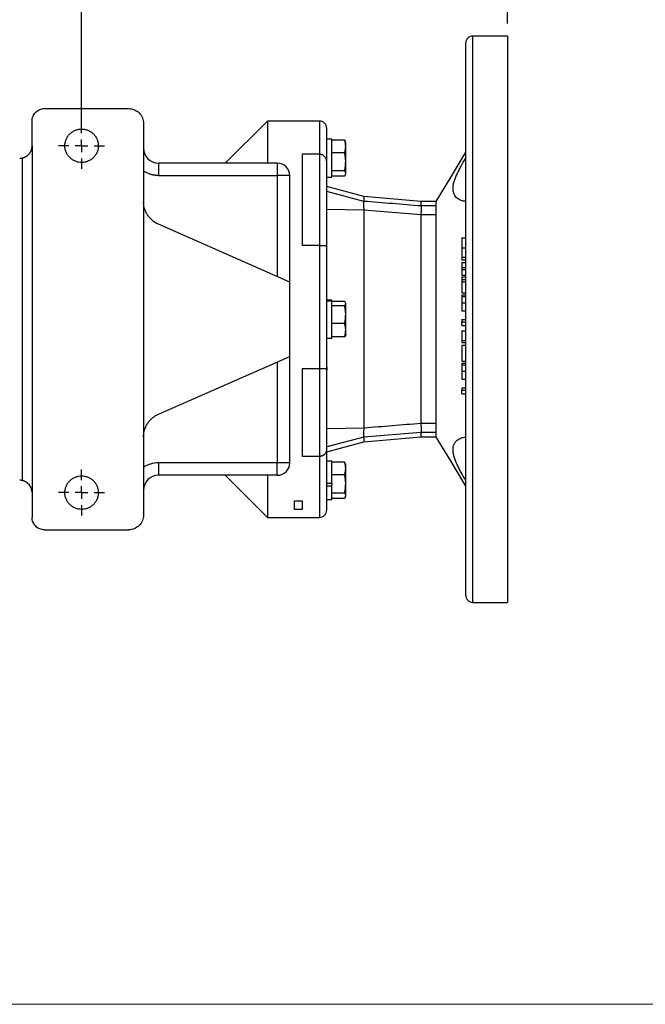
# Model space of a CAD drawing. Header units: inches. Extents: x 0 to 68, y 0 to 44.
# Tile 9 of 27: x 37.1 to 47, y 0 to 15.6. Entities that reach past the tile are written whole.
import ezdxf

# ---------------------------------------------------------------- set-up
doc = ezdxf.new("R2010")
doc.units = ezdxf.units.IN
doc.header["$LTSCALE"] = 4
doc.header["$MEASUREMENT"] = 0
doc.linetypes.add('SLD-Center', pattern=[0.75, 0.6, -0.05, 0.05, -0.05])
doc.linetypes.add('SLD-Solid', pattern=[0])
doc.layers.add('CENTER', color=40, linetype='SLD-Center')
doc.layers.add('SLD-DEFPOINTS', color=7, linetype='Continuous')
doc.layers.add('DIMENSIONS', color=140, linetype='SLD-Solid', lineweight=25)
doc.styles.add('SLDTEXTSTYLE0', font='GOTHIC.TTF', dxfattribs={"width": 0.913})
doc.dimstyles.new('SLDDIMSTYLE0', dxfattribs={"dimtxt": 0.6, "dimasz": 0.72, "dimexe": 0, "dimexo": 0.0625, "dimgap": 0.15, "dimtad": 0, "dimtih": 1, "dimtoh": 1, "dimrnd": 1e-09, "dimzin": 12, "dimdsep": 46, "dimtxsty": 'SLDTEXTSTYLE0', "dimsah": 1, "dimcen": 0.09, "dimadec": 0, "dimazin": 3, "dimtfac": 1, "dimtofl": 0, "dimtmove": 0, "dimatfit": 3, "dimfxl": 0, "dimfrac": 2, "dimtolj": 1, "dimtzin": 12, "dimarcsym": 0})
doc.dimstyles.new('SLDDIMSTYLE9', dxfattribs={"dimtxt": 0.6, "dimasz": 0.72, "dimexe": 0, "dimexo": 0.0625, "dimgap": 0.15, "dimtad": 0, "dimtih": 1, "dimtoh": 1, "dimrnd": 1e-09, "dimzin": 12, "dimdsep": 46, "dimtxsty": 'SLDTEXTSTYLE0', "dimsah": 1, "dimcen": 0.09, "dimadec": 0, "dimazin": 3, "dimtfac": 1, "dimtmove": 0, "dimatfit": 0, "dimfxl": 0, "dimfrac": 2, "dimtolj": 1, "dimtzin": 12, "dimarcsym": 0})

# ---------------------------------------------------------------- blocks, each defined once
blk = doc.blocks.new('Block2')
at = {"color": 7, "linetype": 'SLD-Solid', "lineweight": 18}
blk.add_line((68, 0), (0, 0), dxfattribs=at)
blk = doc.blocks.new('_D_21')
at = {"layer": 'DIMENSIONS'}
for p, q in [((33.336, 13.842), (33.336, 18.014)), ((38.06, 14.208), (38.06, 18.014)), ((33.336, 17.514), (31.836, 17.514)), ((34.701, 17.509), (34.518, 17.509)), ((34.518, 17.509), (34.518, 16.557)), ((36.696, 17.509), (36.879, 17.509)), ((36.879, 17.509), (36.879, 16.557)), ((38.06, 17.514), (39.56, 17.514)), ((34.518, 16.557), (34.701, 16.557)), ((36.879, 16.557), (36.696, 16.557))]:
    blk.add_line(p, q, dxfattribs=at)
for points in [[(33.336, 17.514), (32.616, 17.714), (32.616, 17.314)], [(38.06, 17.514), (38.78, 17.314), (38.78, 17.714)]]:
    blk.add_solid(points, dxfattribs=at)
at = {"layer": 'DIMENSIONS', "char_height": 0.6, "attachment_point": 1, "style": 'SLDTEXTSTYLE0'}
for s, insert in [('4.72', (34.922, 18.398)), ('120.0', (34.701, 17.323))]:
    blk.add_mtext(s, dxfattribs=dict(at, insert=insert))
blk = doc.blocks.new('_D_22')
at = {"layer": 'DIMENSIONS'}
for p, q in [((38.06, 13.842), (38.06, 18.014)), ((44.832, 15.586), (44.832, 18.014)), ((38.06, 17.514), (39.74, 17.514)), ((40.449, 17.509), (40.266, 17.509)), ((40.266, 17.509), (40.266, 16.557)), ((42.444, 17.509), (42.627, 17.509)), ((42.627, 17.509), (42.627, 16.557)), ((44.832, 17.514), (43.153, 17.514)), ((40.266, 16.557), (40.449, 16.557)), ((42.627, 16.557), (42.444, 16.557))]:
    blk.add_line(p, q, dxfattribs=at)
for points in [[(38.06, 17.514), (38.78, 17.314), (38.78, 17.714)], [(44.832, 17.514), (44.112, 17.714), (44.112, 17.314)]]:
    blk.add_solid(points, dxfattribs=at)
at = {"layer": 'DIMENSIONS', "char_height": 0.6, "attachment_point": 1, "style": 'SLDTEXTSTYLE0'}
for s, insert in [('6.77', (40.67, 18.398)), ('172.0', (40.449, 17.323))]:
    blk.add_mtext(s, dxfattribs=dict(at, insert=insert))
blk = doc.blocks.new('SW_CENTERMARKSYMBOL_10')
at = {"layer": 'CENTER', "color": 0}
for p, q in [((0, 0.2), (0, 0.366)), ((-0.2, 0), (-0.366, 0)), ((0, 0), (-0.1, 0)), ((0, 0), (0, 0.1)), ((0, 0), (0, -0.1)), ((0, 0), (0.1, 0)), ((0.2, 0), (0.366, 0)), ((0, -0.2), (0, -0.366))]:
    blk.add_line(p, q, dxfattribs=at)
blk = doc.blocks.new('SW_CENTERMARKSYMBOL_11')
at = {"layer": 'CENTER', "color": 0}
for p, q in [((0, 0.2), (0, 0.366)), ((-0.2, 0), (-0.366, 0)), ((0, 0), (-0.1, 0)), ((0, 0), (0, 0.1)), ((0, 0), (0, -0.1)), ((0, 0), (0.1, 0)), ((0.2, 0), (0.366, 0)), ((0, -0.2), (0, -0.366))]:
    blk.add_line(p, q, dxfattribs=at)

msp = doc.modelspace()

# ---------------------------------------------------------------- linework, layer by layer
for p, q in [((44.832, 15.386), (44.281, 15.386)), ((44.281, 6.386), (44.281, 15.386)), ((44.832, 15.386), (44.832, 6.386)), ((37.47, 14.233), (38.808, 14.233)), ((37.273, 13.642), (37.273, 14.036)), ((39.045, 13.997), (39.045, 7.776)), ((41.013, 14.036), (40.344, 13.367)), ((41.84, 14.036), (41.013, 14.036)), ((41.013, 14.036), (41.013, 13.367)), ((41.84, 14.036), (41.84, 13.507)), ((37.273, 13.642), (37.273, 8.131)), ((42.037, 13.749), (41.958, 13.749)), ((42.037, 13.142), (42.037, 13.749)), ((42.24, 13.733), (42.037, 13.733)), ((42.24, 13.733), (42.251, 13.713)), ((42.26, 13.697), (42.252, 13.714)), ((41.84, 13.507), (41.564, 13.507)), ((41.564, 13.507), (41.564, 12.059)), ((41.84, 13.507), (41.84, 12.059)), ((42.24, 13.532), (42.037, 13.532)), ((37.116, 13.449), (37.116, 8.323)), ((41.171, 13.367), (39.281, 13.367)), ((39.281, 13.367), (39.281, 13.17)), ((40.312, 13.367), (40.312, 13.367)), ((40.769, 13.367), (40.769, 13.367)), ((41.171, 13.367), (41.171, 13.17)), ((39.281, 13.17), (41.171, 13.17)), ((41.171, 13.17), (41.171, 11.564)), ((41.368, 13.17), (41.171, 13.17)), ((41.368, 11.477), (41.368, 13.17)), ((42.24, 13.244), (42.037, 13.244)), ((42.24, 13.158), (42.037, 13.158)), ((42.252, 13.177), (42.26, 13.194)), ((41.958, 13.142), (42.037, 13.142)), ((42.546, 12.836), (41.958, 12.994)), ((42.546, 12.759), (41.958, 12.916)), ((43.454, 12.757), (42.546, 12.836)), ((42.546, 12.836), (42.546, 12.759)), ((43.69, 12.757), (43.454, 12.757)), ((43.454, 12.757), (43.454, 12.686)), ((43.69, 12.686), (43.454, 12.686)), ((42.546, 12.617), (41.958, 12.631)), ((43.454, 12.543), (42.546, 12.617)), ((43.454, 12.543), (43.454, 9.23)), ((43.69, 12.543), (43.454, 12.543)), ((41.368, 11.477), (39.28, 12.397)), ((41.84, 12.059), (41.564, 12.059)), ((41.84, 12.059), (41.84, 10.099)), ((44.104, 12.182), (44.163, 12.182)), ((44.104, 12.022), (44.163, 12.022)), ((44.104, 11.87), (44.163, 11.87)), ((44.163, 11.823), (44.104, 11.823)), ((44.104, 11.79), (44.163, 11.79)), ((44.104, 11.79), (44.104, 11.706)), ((44.104, 11.706), (44.163, 11.706)), ((44.104, 11.706), (44.104, 11.669)), ((44.163, 11.669), (44.104, 11.669)), ((44.104, 11.669), (44.104, 11.585)), ((44.104, 11.585), (44.163, 11.585)), ((41.368, 10.296), (41.368, 11.477)), ((44.104, 11.56), (44.163, 11.56)), ((44.104, 11.56), (44.104, 11.516)), ((44.104, 11.516), (44.163, 11.516)), ((44.104, 11.516), (44.104, 11.48)), ((44.104, 11.48), (44.163, 11.48)), ((44.104, 11.48), (44.104, 11.306)), ((44.104, 11.306), (44.163, 11.306)), ((44.104, 11.274), (44.163, 11.274)), ((42.037, 11.19), (41.958, 11.19)), ((41.958, 11.186), (42.037, 11.186)), ((42.037, 11.175), (41.958, 11.175)), ((42.037, 11.186), (42.037, 11.19)), ((42.037, 11.186), (42.037, 11.175)), ((42.037, 10.583), (42.037, 11.175)), ((42.24, 11.169), (42.037, 11.169)), ((42.26, 11.138), (42.255, 11.149)), ((44.104, 11.245), (44.163, 11.245)), ((44.104, 11.146), (44.163, 11.146)), ((42.037, 11.103), (42.24, 11.103)), ((44.104, 11.019), (44.163, 11.019)), ((42.24, 10.82), (42.037, 10.82)), ((44.104, 10.882), (44.163, 10.882)), ((44.104, 10.882), (44.104, 10.846)), ((44.104, 10.846), (44.163, 10.846)), ((44.104, 10.789), (44.104, 10.846)), ((44.104, 10.789), (44.163, 10.789)), ((44.104, 10.7), (44.163, 10.7)), ((44.104, 10.7), (44.104, 10.549)), ((41.958, 10.583), (42.037, 10.583)), ((42.24, 10.604), (42.037, 10.604)), ((42.255, 10.624), (42.26, 10.635)), ((44.104, 10.549), (44.163, 10.549)), ((44.104, 10.549), (44.104, 10.51)), ((44.163, 10.51), (44.104, 10.51)), ((44.104, 10.474), (44.163, 10.474)), ((44.104, 10.474), (44.104, 10.22)), ((39.28, 9.376), (41.368, 10.296)), ((41.171, 10.209), (41.171, 8.603)), ((41.368, 8.603), (41.368, 10.296)), ((44.104, 10.22), (44.163, 10.22)), ((44.104, 10.187), (44.163, 10.187)), ((41.84, 10.099), (41.564, 10.099)), ((41.564, 10.099), (41.564, 8.711)), ((41.84, 10.099), (41.84, 8.711)), ((44.104, 10.159), (44.163, 10.159)), ((44.104, 10.06), (44.163, 10.06)), ((44.104, 9.933), (44.163, 9.933)), ((44.104, 9.796), (44.163, 9.796)), ((44.104, 9.796), (44.104, 9.759)), ((44.104, 9.759), (44.163, 9.759)), ((44.104, 9.703), (44.104, 9.759)), ((44.104, 9.703), (44.163, 9.703)), ((42.546, 9.156), (41.958, 9.142)), ((43.454, 9.087), (42.546, 9.013)), ((43.69, 9.23), (43.454, 9.23)), ((43.69, 9.087), (43.454, 9.087)), ((43.454, 9.087), (43.454, 9.016)), ((42.546, 9.013), (41.958, 8.856)), ((41.958, 8.779), (42.547, 8.937)), ((42.546, 8.937), (43.454, 9.016)), ((43.454, 9.016), (43.69, 9.016)), ((41.564, 8.711), (41.84, 8.711)), ((41.84, 8.711), (41.84, 7.737)), ((42.037, 8.631), (41.958, 8.631)), ((42.037, 8.28), (42.037, 8.631)), ((42.24, 8.615), (42.037, 8.615)), ((42.24, 8.615), (42.251, 8.595)), ((41.171, 8.603), (39.281, 8.603)), ((39.281, 8.603), (39.281, 8.406)), ((41.171, 8.406), (41.171, 8.603)), ((41.368, 8.603), (41.171, 8.603)), ((42.26, 8.579), (42.252, 8.596)), ((41.171, 8.406), (39.281, 8.406)), ((40.312, 8.406), (40.312, 8.406)), ((40.344, 8.406), (41.013, 7.737)), ((40.769, 8.406), (40.769, 8.406)), ((41.013, 8.406), (41.013, 7.737)), ((42.24, 8.414), (42.037, 8.414)), ((41.958, 8.28), (42.037, 8.28)), ((42.037, 8.278), (41.958, 8.278)), ((42.037, 8.234), (41.958, 8.234)), ((42.037, 8.28), (42.037, 8.248)), ((42.037, 8.234), (42.037, 8.248)), ((42.037, 8.024), (42.037, 8.234)), ((37.273, 8.131), (37.273, 7.737)), ((41.446, 7.998), (41.564, 7.998)), ((41.446, 7.864), (41.446, 7.998)), ((41.564, 7.998), (41.564, 7.864)), ((41.958, 8.024), (42.037, 8.024)), ((42.037, 8.126), (42.24, 8.126)), ((42.24, 8.039), (42.037, 8.039)), ((42.252, 8.059), (42.26, 8.076)), ((41.564, 7.864), (41.446, 7.864)), ((41.013, 7.737), (41.84, 7.737)), ((37.47, 7.54), (38.808, 7.54)), ((44.281, 6.386), (44.832, 6.386))]:
    msp.add_line(p, q)
at = {"flags": 128}
for points in [[(44.16, 13.54), (43.927, 13.15), (43.69, 12.757)], [(43.687, 9.021), (43.927, 8.623), (44.16, 8.233)]]:
    msp.add_lwpolyline(points, dxfattribs=at)
for centre, radius, start, end in [((44.281, 15.268), 0.118, 90, 180), ((41.84, 13.918), 0.118, 0, 90), ((39.281, 13.603), 0.236, 180, 270), ((41.84, 13.389), 0.118, 0, 90), ((41.171, 13.17), 0.197, 0, 90), ((41.171, 8.603), 0.197, 270, 0), ((39.281, 8.17), 0.236, 90, 180), ((41.84, 7.855), 0.118, 270, 0), ((44.281, 6.505), 0.118, 180, 270)]:
    msp.add_arc(centre, radius, start, end)
for points, knots in [([(44.163, 15.268), (44.163, 15.268), (44.163, 14.807), (44.163, 13.163), (44.163, 12.049), (44.163, 9.724), (44.163, 8.61), (44.163, 6.966), (44.163, 6.505), (44.163, 6.505)], [0, 0, 0, 0, 0.25, 0.25, 0.5, 0.5, 0.75, 0.75, 1, 1, 1, 1]), ([(37.273, 14.036), (37.273, 14.062), (37.278, 14.088), (37.298, 14.135), (37.312, 14.157), (37.349, 14.193), (37.371, 14.208), (37.418, 14.228), (37.444, 14.233), (37.47, 14.233)], [0, 0, 0, 0, 0.25, 0.25, 0.5, 0.5, 0.75, 0.75, 1, 1, 1, 1]), ([(38.808, 14.233), (38.839, 14.233), (38.87, 14.227), (38.927, 14.203), (38.954, 14.186), (38.997, 14.142), (39.015, 14.116), (39.039, 14.059), (39.045, 14.028), (39.045, 13.997)], [0, 0, 0, 0, 0.25, 0.25, 0.5, 0.5, 0.75, 0.75, 1, 1, 1, 1]), ([(37.795, 13.642), (37.795, 13.646), (37.795, 13.652), (37.795, 13.662), (37.796, 13.671), (37.797, 13.681), (37.8, 13.696), (37.805, 13.716), (37.813, 13.741), (37.824, 13.765), (37.842, 13.796), (37.871, 13.832), (37.914, 13.866), (37.961, 13.891), (38.011, 13.905), (38.06, 13.91), (38.11, 13.905), (38.16, 13.891), (38.207, 13.866), (38.25, 13.832), (38.279, 13.796), (38.297, 13.765), (38.308, 13.741), (38.316, 13.716), (38.321, 13.694), (38.324, 13.675), (38.326, 13.659), (38.326, 13.648), (38.326, 13.642)], [0, 0, 0, 0, 0.0116735, 0.0233256, 0.0349718, 0.0466278, 0.0583094, 0.0891931, 0.1201015, 0.1522728, 0.1844691, 0.2501183, 0.3157676, 0.3800526, 0.4417717, 0.5000028, 0.5582339, 0.6199531, 0.6842381, 0.7498873, 0.8155366, 0.847708, 0.8799042, 0.9107878, 0.9416963, 0.9611374, 0.9805478, 1, 1, 1, 1]), ([(37.116, 13.449), (37.118, 13.45), (37.122, 13.451), (37.129, 13.453), (37.136, 13.455), (37.142, 13.457), (37.149, 13.459), (37.155, 13.462), (37.162, 13.465), (37.168, 13.468), (37.174, 13.472), (37.181, 13.475), (37.194, 13.484), (37.215, 13.501), (37.236, 13.526), (37.253, 13.554), (37.263, 13.577), (37.268, 13.598), (37.271, 13.611), (37.273, 13.627), (37.273, 13.637), (37.273, 13.642)], [0, 0, 0, 0, 0.021397, 0.042999, 0.064835, 0.086927, 0.109299, 0.131976, 0.154979, 0.178329, 0.202047, 0.226152, 0.250663, 0.368119, 0.500438, 0.616056, 0.749666, 0.808331, 0.874532, 0.926835, 1, 1, 1, 1]), ([(38.326, 13.642), (38.326, 13.639), (38.326, 13.633), (38.326, 13.623), (38.325, 13.613), (38.323, 13.604), (38.321, 13.589), (38.316, 13.569), (38.308, 13.544), (38.297, 13.52), (38.279, 13.489), (38.25, 13.453), (38.207, 13.419), (38.16, 13.394), (38.11, 13.38), (38.06, 13.375), (38.011, 13.38), (37.961, 13.394), (37.914, 13.419), (37.871, 13.453), (37.842, 13.489), (37.824, 13.52), (37.813, 13.544), (37.805, 13.569), (37.799, 13.591), (37.796, 13.61), (37.795, 13.626), (37.795, 13.637), (37.795, 13.642)], [0, 0, 0, 0, 0.011674, 0.023326, 0.034972, 0.046628, 0.058309, 0.089193, 0.120101, 0.152273, 0.184469, 0.250118, 0.315768, 0.380053, 0.441772, 0.500003, 0.558234, 0.619953, 0.684238, 0.749887, 0.815537, 0.847708, 0.879904, 0.910788, 0.941696, 0.961137, 0.980548, 1, 1, 1, 1]), ([(42.24, 13.532), (42.245, 13.549), (42.25, 13.565), (42.256, 13.599), (42.258, 13.615), (42.258, 13.649), (42.257, 13.666), (42.25, 13.7), (42.245, 13.717), (42.24, 13.733)], [0, 0, 0, 0, 0.25, 0.25, 0.5, 0.5, 0.75, 0.75, 1, 1, 1, 1]), ([(42.26, 13.274), (42.26, 13.301), (42.26, 13.354), (42.26, 13.455), (42.26, 13.553), (42.26, 13.634), (42.26, 13.688), (42.26, 13.693), (42.26, 13.696)], [0, 0, 0, 0, 0.169092, 0.338184, 0.507276, 0.676367, 0.845459, 1, 1, 1, 1]), ([(42.24, 13.244), (42.245, 13.268), (42.25, 13.292), (42.256, 13.339), (42.258, 13.363), (42.258, 13.412), (42.257, 13.436), (42.25, 13.484), (42.245, 13.508), (42.24, 13.532)], [0, 0, 0, 0, 0.25, 0.25, 0.5, 0.5, 0.75, 0.75, 1, 1, 1, 1]), ([(37.076, 13.446), (37.079, 13.446), (37.084, 13.446), (37.092, 13.446), (37.1, 13.447), (37.108, 13.448), (37.113, 13.449), (37.116, 13.449)], [0, 0, 0, 0, 0.200325, 0.400163, 0.599837, 0.799675, 1, 1, 1, 1]), ([(41.958, 12.05), (41.958, 12.369), (41.958, 12.71), (41.958, 13.235), (41.958, 13.389), (41.958, 13.389)], [0, 0, 0, 0, 0.5, 0.5, 1, 1, 1, 1]), ([(44.163, 12.761), (44.138, 12.761), (44.115, 12.765), (44.081, 12.777), (44.07, 12.782), (44.049, 12.794), (44.039, 12.801), (44.011, 12.826), (43.994, 12.846), (43.979, 12.879), (43.977, 12.885), (43.972, 12.899), (43.97, 12.907), (43.965, 12.929), (43.964, 12.945), (43.964, 12.971), (43.964, 12.98), (43.966, 12.998), (43.967, 13.007), (43.972, 13.035), (43.976, 13.054), (43.985, 13.083), (43.988, 13.093), (43.995, 13.113), (43.999, 13.123), (44.011, 13.154), (44.02, 13.174), (44.039, 13.215), (44.049, 13.236), (44.07, 13.278), (44.081, 13.299), (44.115, 13.362), (44.138, 13.403), (44.163, 13.445)], [0, 0, 0, 0, 0.125, 0.125, 0.1875, 0.1875, 0.25, 0.25, 0.375, 0.375, 0.40625, 0.40625, 0.4375, 0.4375, 0.5, 0.5, 0.53125, 0.53125, 0.5625, 0.5625, 0.625, 0.625, 0.65625, 0.65625, 0.6875, 0.6875, 0.75, 0.75, 0.8125, 0.8125, 0.875, 0.875, 1, 1, 1, 1]), ([(39.281, 13.17), (39.277, 13.17), (39.268, 13.17), (39.256, 13.171), (39.243, 13.171), (39.231, 13.173), (39.219, 13.174), (39.206, 13.176), (39.194, 13.179), (39.182, 13.181), (39.17, 13.184), (39.154, 13.189), (39.134, 13.195), (39.111, 13.205), (39.088, 13.215), (39.066, 13.227), (39.052, 13.236), (39.045, 13.24)], [0, 0, 0, 0, 0.050246, 0.100326, 0.150283, 0.200157, 0.249991, 0.299827, 0.349707, 0.399672, 0.449764, 0.500025, 0.600342, 0.700163, 0.799822, 0.899656, 1, 1, 1, 1]), ([(42.24, 13.158), (42.245, 13.165), (42.25, 13.172), (42.256, 13.186), (42.258, 13.193), (42.258, 13.208), (42.257, 13.215), (42.25, 13.23), (42.245, 13.237), (42.24, 13.244)], [0, 0, 0, 0, 0.25, 0.25, 0.5, 0.5, 0.75, 0.75, 1, 1, 1, 1]), ([(42.26, 13.196), (42.26, 13.195), (42.26, 13.189), (42.26, 13.212), (42.26, 13.253), (42.26, 13.274)], [0, 0, 0, 0, 0.041252, 0.520626, 1, 1, 1, 1]), ([(39.28, 12.397), (39.276, 12.399), (39.268, 12.402), (39.257, 12.408), (39.246, 12.414), (39.236, 12.42), (39.225, 12.426), (39.215, 12.433), (39.205, 12.44), (39.195, 12.448), (39.174, 12.465), (39.143, 12.495), (39.107, 12.542), (39.079, 12.593), (39.063, 12.636), (39.054, 12.669), (39.05, 12.691), (39.047, 12.713), (39.045, 12.735), (39.045, 12.75), (39.045, 12.757)], [0, 0, 0, 0, 0.02732, 0.054546, 0.081706, 0.108827, 0.135935, 0.163058, 0.190223, 0.217456, 0.244785, 0.372375, 0.500011, 0.627601, 0.755237, 0.80434, 0.85321, 0.902005, 0.950882, 1, 1, 1, 1]), ([(42.546, 12.759), (42.545, 12.758), (42.544, 12.753), (42.543, 12.742), (42.542, 12.737), (42.542, 12.727), (42.542, 12.721), (42.542, 12.708), (42.542, 12.701), (42.542, 12.686), (42.543, 12.678), (42.543, 12.661), (42.544, 12.653), (42.545, 12.635), (42.546, 12.626), (42.546, 12.617)], [0, 0, 0, 0, 0.25, 0.25, 0.375, 0.375, 0.5, 0.5, 0.625, 0.625, 0.75, 0.75, 0.875, 0.875, 1, 1, 1, 1]), ([(43.454, 12.686), (43.455, 12.685), (43.455, 12.68), (43.456, 12.668), (43.456, 12.663), (43.456, 12.653), (43.456, 12.647), (43.456, 12.634), (43.456, 12.627), (43.456, 12.612), (43.456, 12.604), (43.456, 12.588), (43.455, 12.579), (43.455, 12.561), (43.454, 12.552), (43.454, 12.543)], [0, 0, 0, 0, 0.25, 0.25, 0.375, 0.375, 0.5, 0.5, 0.625, 0.625, 0.75, 0.75, 0.875, 0.875, 1, 1, 1, 1]), ([(43.69, 12.757), (43.69, 12.757), (43.69, 12.763), (43.69, 12.744), (43.69, 12.705), (43.69, 12.686)], [0, 0, 0, 0, 0.00057, 0.499834, 1, 1, 1, 1]), ([(43.69, 12.686), (43.69, 12.685), (43.69, 12.68), (43.69, 12.668), (43.69, 12.664), (43.69, 12.653), (43.69, 12.647), (43.69, 12.634), (43.69, 12.627), (43.69, 12.612), (43.69, 12.604), (43.69, 12.587), (43.69, 12.579), (43.69, 12.561), (43.69, 12.552), (43.69, 12.543)], [0, 0, 0, 0, 0.25, 0.25, 0.375, 0.375, 0.5, 0.5, 0.625, 0.625, 0.75, 0.75, 0.875, 0.875, 1, 1, 1, 1]), ([(42.546, 12.617), (42.546, 12.042), (42.546, 11.464), (42.546, 10.309), (42.546, 9.731), (42.546, 9.156)], [0, 0, 0, 0, 0.5, 0.5, 1, 1, 1, 1]), ([(43.69, 12.543), (43.69, 12.405), (43.69, 12.267), (43.69, 11.991), (43.69, 11.853), (43.69, 11.438), (43.69, 11.162), (43.69, 10.334), (43.69, 9.782), (43.69, 9.23)], [0, 0, 0, 0, 0.125, 0.125, 0.25, 0.25, 0.5, 0.5, 1, 1, 1, 1]), ([(41.84, 12.059), (41.842, 12.059), (41.847, 12.059), (41.853, 12.059), (41.86, 12.059), (41.866, 12.058), (41.873, 12.058), (41.879, 12.058), (41.885, 12.058), (41.891, 12.058), (41.897, 12.057), (41.903, 12.057), (41.909, 12.057), (41.914, 12.057), (41.92, 12.056), (41.928, 12.056), (41.939, 12.055), (41.948, 12.053), (41.953, 12.052), (41.956, 12.051), (41.958, 12.051), (41.958, 12.05), (41.958, 12.05)], [0, 0, 0, 0, 0.03444, 0.069037, 0.1038, 0.13874, 0.173868, 0.209193, 0.244726, 0.280476, 0.31645, 0.352659, 0.389109, 0.425807, 0.462761, 0.499978, 0.620775, 0.749448, 0.805213, 0.865569, 0.930504, 1, 1, 1, 1]), ([(44.104, 12.182), (44.104, 12.18), (44.104, 12.175), (44.104, 12.168), (44.104, 12.16), (44.104, 12.151), (44.104, 12.143), (44.104, 12.133), (44.104, 12.124), (44.104, 12.114), (44.104, 12.103), (44.104, 12.092), (44.104, 12.081), (44.104, 12.07), (44.104, 12.058), (44.104, 12.046), (44.104, 12.034), (44.104, 12.026), (44.104, 12.022)], [0, 0, 0, 0, 0.058116, 0.116446, 0.174711, 0.233363, 0.292509, 0.352235, 0.412928, 0.474771, 0.537152, 0.600131, 0.664, 0.728573, 0.794633, 0.861661, 0.929843, 1, 1, 1, 1]), ([(44.104, 12.022), (44.104, 12.018), (44.104, 12.01), (44.104, 11.998), (44.104, 11.987), (44.104, 11.976), (44.104, 11.965), (44.104, 11.955), (44.104, 11.945), (44.104, 11.935), (44.104, 11.926), (44.104, 11.917), (44.104, 11.908), (44.104, 11.9), (44.104, 11.892), (44.104, 11.884), (44.104, 11.877), (44.104, 11.872), (44.104, 11.87)], [0, 0, 0, 0, 0.071759, 0.141357, 0.209616, 0.275921, 0.341082, 0.404621, 0.466885, 0.52811, 0.588809, 0.648442, 0.707532, 0.766065, 0.824396, 0.882708, 0.941182, 1, 1, 1, 1]), ([(44.104, 11.87), (44.104, 11.866), (44.104, 11.858), (44.104, 11.849), (44.104, 11.841), (44.104, 11.834), (44.104, 11.829), (44.104, 11.825), (44.104, 11.823), (44.104, 11.823), (44.104, 11.823)], [0, 0, 0, 0, 0.129649, 0.255413, 0.378668, 0.500564, 0.622198, 0.745334, 0.870663, 1, 1, 1, 1]), ([(44.104, 11.274), (44.104, 11.274), (44.104, 11.273), (44.104, 11.272), (44.104, 11.27), (44.104, 11.267), (44.104, 11.263), (44.104, 11.258), (44.104, 11.252), (44.104, 11.248), (44.104, 11.245)], [0, 0, 0, 0, 0.124468, 0.246687, 0.367927, 0.488678, 0.611845, 0.73686, 0.866194, 1, 1, 1, 1]), ([(42.24, 11.103), (42.245, 11.108), (42.25, 11.114), (42.256, 11.125), (42.258, 11.13), (42.258, 11.141), (42.257, 11.147), (42.25, 11.158), (42.245, 11.163), (42.24, 11.169)], [0, 0, 0, 0, 0.25, 0.25, 0.5, 0.5, 0.75, 0.75, 1, 1, 1, 1]), ([(42.26, 11.071), (42.26, 11.091), (42.26, 11.13), (42.26, 11.134), (42.26, 11.136)], [0, 0, 0, 0, 0.522482, 1, 1, 1, 1]), ([(44.104, 11.245), (44.104, 11.242), (44.104, 11.236), (44.104, 11.226), (44.104, 11.215), (44.104, 11.203), (44.104, 11.19), (44.104, 11.176), (44.104, 11.161), (44.104, 11.151), (44.104, 11.146)], [0, 0, 0, 0, 0.112993, 0.227091, 0.343142, 0.462368, 0.587154, 0.717538, 0.854438, 1, 1, 1, 1]), ([(44.104, 11.146), (44.104, 11.141), (44.104, 11.131), (44.104, 11.117), (44.104, 11.104), (44.104, 11.091), (44.104, 11.08), (44.104, 11.069), (44.104, 11.06), (44.104, 11.051), (44.104, 11.044), (44.104, 11.037), (44.104, 11.032), (44.104, 11.027), (44.104, 11.024), (44.104, 11.021), (44.104, 11.02), (44.104, 11.019), (44.104, 11.019)], [0, 0, 0, 0, 0.085096, 0.164857, 0.240483, 0.311657, 0.379844, 0.445295, 0.508597, 0.570984, 0.631626, 0.689022, 0.744067, 0.79687, 0.848335, 0.898911, 0.949246, 1, 1, 1, 1]), ([(42.24, 10.82), (42.245, 10.843), (42.25, 10.867), (42.256, 10.914), (42.258, 10.937), (42.258, 10.984), (42.257, 11.008), (42.25, 11.056), (42.245, 11.079), (42.24, 11.103)], [0, 0, 0, 0, 0.25, 0.25, 0.5, 0.5, 0.75, 0.75, 1, 1, 1, 1]), ([(42.26, 10.636), (42.26, 10.636), (42.26, 10.63), (42.26, 10.654), (42.26, 10.71), (42.26, 10.797), (42.26, 10.895), (42.26, 10.995), (42.26, 11.045), (42.26, 11.071)], [0, 0, 0, 0, 0.01414, 0.17845, 0.34276, 0.50707, 0.67138, 0.83569, 1, 1, 1, 1]), ([(42.24, 10.604), (42.245, 10.622), (42.25, 10.64), (42.256, 10.675), (42.258, 10.693), (42.258, 10.73), (42.257, 10.748), (42.25, 10.784), (42.245, 10.802), (42.24, 10.82)], [0, 0, 0, 0, 0.25, 0.25, 0.5, 0.5, 0.75, 0.75, 1, 1, 1, 1]), ([(42.254, 10.624), (42.254, 10.623), (42.254, 10.616), (42.246, 10.61), (42.24, 10.604)], [0, 0, 0, 0, 0.108655, 1, 1, 1, 1]), ([(44.104, 10.187), (44.104, 10.187), (44.104, 10.187), (44.104, 10.186), (44.104, 10.184), (44.104, 10.18), (44.104, 10.177), (44.104, 10.171), (44.104, 10.166), (44.104, 10.161), (44.104, 10.159)], [0, 0, 0, 0, 0.124468, 0.246687, 0.367927, 0.488678, 0.611845, 0.73686, 0.866194, 1, 1, 1, 1]), ([(41.958, 10.096), (41.958, 10.096), (41.958, 10.096), (41.957, 10.096), (41.957, 10.096), (41.956, 10.096), (41.954, 10.097), (41.953, 10.097), (41.951, 10.097), (41.947, 10.097), (41.939, 10.098), (41.927, 10.098), (41.914, 10.098), (41.903, 10.098), (41.891, 10.099), (41.879, 10.099), (41.866, 10.099), (41.853, 10.099), (41.844, 10.099), (41.84, 10.099)], [0, 0, 0, 0, 0.035145, 0.069205, 0.102177, 0.13406, 0.164853, 0.194552, 0.223158, 0.250669, 0.379082, 0.500158, 0.574005, 0.646953, 0.719046, 0.790337, 0.860884, 0.930749, 1, 1, 1, 1]), ([(41.958, 10.123), (41.958, 10.119), (41.958, 10.113), (41.958, 10.104), (41.958, 10.096), (41.958, 10.089), (41.958, 10.084), (41.958, 10.079), (41.958, 10.077), (41.958, 10.076), (41.958, 10.076)], [0, 0, 0, 0, 0.126068, 0.246701, 0.365023, 0.489143, 0.614151, 0.737775, 0.864596, 1, 1, 1, 1]), ([(41.958, 8.817), (41.958, 8.879), (41.958, 9.054), (41.958, 9.542), (41.958, 9.832), (41.958, 10.096)], [0, 0, 0, 0, 0.5, 0.5, 1, 1, 1, 1]), ([(44.104, 10.159), (44.104, 10.156), (44.104, 10.15), (44.104, 10.14), (44.104, 10.129), (44.104, 10.117), (44.104, 10.104), (44.104, 10.09), (44.104, 10.075), (44.104, 10.065), (44.104, 10.06)], [0, 0, 0, 0, 0.112993, 0.227091, 0.343142, 0.462368, 0.587154, 0.717538, 0.854438, 1, 1, 1, 1]), ([(44.104, 10.06), (44.104, 10.055), (44.104, 10.045), (44.104, 10.031), (44.104, 10.017), (44.104, 10.005), (44.104, 9.994), (44.104, 9.983), (44.104, 9.974), (44.104, 9.965), (44.104, 9.958), (44.104, 9.951), (44.104, 9.946), (44.104, 9.941), (44.104, 9.937), (44.104, 9.935), (44.104, 9.933), (44.104, 9.933), (44.104, 9.933)], [0, 0, 0, 0, 0.085096, 0.164857, 0.240483, 0.311657, 0.379844, 0.445295, 0.508597, 0.570984, 0.631626, 0.689022, 0.744067, 0.79687, 0.848335, 0.898911, 0.949246, 1, 1, 1, 1]), ([(39.045, 9.016), (39.045, 9.02), (39.045, 9.028), (39.045, 9.04), (39.046, 9.053), (39.048, 9.065), (39.049, 9.077), (39.052, 9.089), (39.054, 9.101), (39.057, 9.113), (39.064, 9.14), (39.079, 9.18), (39.107, 9.231), (39.143, 9.278), (39.176, 9.31), (39.203, 9.331), (39.221, 9.344), (39.24, 9.356), (39.259, 9.366), (39.273, 9.373), (39.28, 9.376)], [0, 0, 0, 0, 0.02732, 0.054546, 0.081706, 0.108827, 0.135935, 0.163058, 0.190223, 0.217456, 0.244785, 0.372375, 0.500011, 0.627601, 0.755237, 0.80434, 0.85321, 0.902005, 0.950882, 1, 1, 1, 1]), ([(42.546, 9.156), (42.545, 9.138), (42.544, 9.12), (42.543, 9.095), (42.542, 9.087), (42.542, 9.072), (42.542, 9.065), (42.542, 9.052), (42.542, 9.046), (42.542, 9.036), (42.543, 9.031), (42.543, 9.023), (42.544, 9.02), (42.545, 9.016), (42.546, 9.014), (42.546, 9.013)], [0, 0, 0, 0, 0.25, 0.25, 0.375, 0.375, 0.5, 0.5, 0.625, 0.625, 0.75, 0.75, 0.875, 0.875, 1, 1, 1, 1]), ([(43.454, 9.23), (43.455, 9.211), (43.455, 9.194), (43.456, 9.169), (43.456, 9.161), (43.456, 9.146), (43.456, 9.139), (43.456, 9.126), (43.456, 9.12), (43.456, 9.109), (43.456, 9.105), (43.456, 9.097), (43.455, 9.094), (43.455, 9.089), (43.454, 9.088), (43.454, 9.087)], [0, 0, 0, 0, 0.25, 0.25, 0.375, 0.375, 0.5, 0.5, 0.625, 0.625, 0.75, 0.75, 0.875, 0.875, 1, 1, 1, 1]), ([(43.69, 9.23), (43.69, 9.212), (43.69, 9.194), (43.69, 9.169), (43.69, 9.161), (43.69, 9.146), (43.69, 9.139), (43.69, 9.126), (43.69, 9.12), (43.69, 9.109), (43.69, 9.105), (43.69, 9.097), (43.69, 9.094), (43.69, 9.089), (43.69, 9.088), (43.69, 9.087)], [0, 0, 0, 0, 0.25, 0.25, 0.375, 0.375, 0.5, 0.5, 0.625, 0.625, 0.75, 0.75, 0.875, 0.875, 1, 1, 1, 1]), ([(43.69, 9.087), (43.69, 9.07), (43.69, 9.037), (43.69, 9.017), (43.69, 9.019), (43.69, 9.019)], [0, 0, 0, 0, 0.411261, 0.807824, 1, 1, 1, 1]), ([(44.163, 8.327), (44.138, 8.369), (44.115, 8.411), (44.081, 8.474), (44.07, 8.494), (44.049, 8.536), (44.039, 8.557), (44.011, 8.619), (43.994, 8.659), (43.979, 8.709), (43.977, 8.718), (43.972, 8.738), (43.97, 8.747), (43.965, 8.775), (43.964, 8.793), (43.964, 8.819), (43.964, 8.827), (43.966, 8.843), (43.967, 8.851), (43.972, 8.874), (43.976, 8.888), (43.985, 8.907), (43.988, 8.913), (43.995, 8.925), (43.999, 8.93), (44.011, 8.946), (44.02, 8.955), (44.039, 8.971), (44.049, 8.978), (44.07, 8.991), (44.081, 8.996), (44.115, 9.008), (44.138, 9.012), (44.163, 9.012)], [0, 0, 0, 0, 0.125, 0.125, 0.1875, 0.1875, 0.25, 0.25, 0.375, 0.375, 0.40625, 0.40625, 0.4375, 0.4375, 0.5, 0.5, 0.53125, 0.53125, 0.5625, 0.5625, 0.625, 0.625, 0.65625, 0.65625, 0.6875, 0.6875, 0.75, 0.75, 0.8125, 0.8125, 0.875, 0.875, 1, 1, 1, 1]), ([(41.84, 8.711), (41.842, 8.711), (41.847, 8.711), (41.853, 8.711), (41.86, 8.712), (41.866, 8.713), (41.873, 8.715), (41.879, 8.716), (41.885, 8.719), (41.891, 8.721), (41.897, 8.724), (41.903, 8.727), (41.909, 8.73), (41.914, 8.734), (41.919, 8.738), (41.928, 8.746), (41.939, 8.758), (41.948, 8.773), (41.953, 8.786), (41.956, 8.795), (41.958, 8.806), (41.958, 8.813), (41.958, 8.817)], [0, 0, 0, 0, 0.034561, 0.069267, 0.104126, 0.139149, 0.174341, 0.209713, 0.245271, 0.281023, 0.316975, 0.353136, 0.38951, 0.426104, 0.462924, 0.499974, 0.62102, 0.749422, 0.805516, 0.865986, 0.930819, 1, 1, 1, 1]), ([(42.24, 8.414), (42.245, 8.431), (42.25, 8.447), (42.256, 8.481), (42.258, 8.497), (42.258, 8.531), (42.257, 8.548), (42.25, 8.582), (42.245, 8.599), (42.24, 8.615)], [0, 0, 0, 0, 0.25, 0.25, 0.5, 0.5, 0.75, 0.75, 1, 1, 1, 1]), ([(42.26, 8.156), (42.26, 8.183), (42.26, 8.236), (42.26, 8.337), (42.26, 8.435), (42.26, 8.516), (42.26, 8.57), (42.26, 8.575), (42.26, 8.577)], [0, 0, 0, 0, 0.169092, 0.338184, 0.507276, 0.676367, 0.845459, 1, 1, 1, 1]), ([(37.116, 8.323), (37.113, 8.324), (37.108, 8.325), (37.1, 8.326), (37.092, 8.327), (37.084, 8.327), (37.079, 8.327), (37.076, 8.327)], [0, 0, 0, 0, 0.200325, 0.400163, 0.599837, 0.799675, 1, 1, 1, 1]), ([(37.273, 8.131), (37.273, 8.134), (37.273, 8.139), (37.272, 8.148), (37.272, 8.154), (37.27, 8.164), (37.268, 8.175), (37.263, 8.195), (37.253, 8.219), (37.236, 8.247), (37.215, 8.272), (37.193, 8.29), (37.176, 8.301), (37.164, 8.307), (37.152, 8.312), (37.14, 8.317), (37.128, 8.321), (37.12, 8.323), (37.116, 8.323)], [0, 0, 0, 0, 0.039264, 0.073265, 0.102003, 0.125479, 0.19163, 0.250351, 0.383963, 0.499593, 0.631915, 0.749384, 0.794001, 0.837308, 0.879425, 0.920483, 0.960624, 1, 1, 1, 1]), ([(37.795, 8.131), (37.795, 8.134), (37.795, 8.14), (37.795, 8.15), (37.796, 8.16), (37.797, 8.169), (37.8, 8.184), (37.805, 8.204), (37.813, 8.229), (37.824, 8.253), (37.842, 8.284), (37.871, 8.32), (37.914, 8.354), (37.961, 8.379), (38.011, 8.393), (38.06, 8.398), (38.11, 8.393), (38.16, 8.379), (38.207, 8.354), (38.25, 8.32), (38.279, 8.284), (38.297, 8.253), (38.308, 8.229), (38.316, 8.204), (38.321, 8.182), (38.324, 8.163), (38.326, 8.147), (38.326, 8.136), (38.326, 8.131)], [0, 0, 0, 0, 0.011674, 0.023326, 0.034972, 0.046628, 0.058309, 0.089193, 0.120101, 0.152273, 0.184469, 0.250118, 0.315768, 0.380053, 0.441772, 0.500003, 0.558234, 0.619953, 0.684238, 0.749887, 0.815537, 0.847708, 0.879904, 0.910788, 0.941696, 0.961137, 0.980548, 1, 1, 1, 1]), ([(42.24, 8.126), (42.245, 8.15), (42.25, 8.174), (42.256, 8.221), (42.258, 8.245), (42.258, 8.293), (42.257, 8.318), (42.25, 8.366), (42.245, 8.39), (42.24, 8.414)], [0, 0, 0, 0, 0.25, 0.25, 0.5, 0.5, 0.75, 0.75, 1, 1, 1, 1]), ([(42.26, 8.077), (42.26, 8.077), (42.26, 8.071), (42.26, 8.094), (42.26, 8.135), (42.26, 8.156)], [0, 0, 0, 0, 0.041252, 0.520626, 1, 1, 1, 1]), ([(38.326, 8.131), (38.326, 8.127), (38.326, 8.121), (38.326, 8.111), (38.325, 8.101), (38.323, 8.092), (38.321, 8.077), (38.316, 8.057), (38.308, 8.032), (38.297, 8.008), (38.279, 7.977), (38.25, 7.941), (38.207, 7.907), (38.16, 7.882), (38.11, 7.868), (38.06, 7.863), (38.011, 7.868), (37.961, 7.882), (37.914, 7.907), (37.871, 7.941), (37.842, 7.977), (37.824, 8.008), (37.813, 8.032), (37.805, 8.057), (37.799, 8.079), (37.796, 8.098), (37.795, 8.114), (37.795, 8.125), (37.795, 8.131)], [0, 0, 0, 0, 0.011674, 0.023326, 0.034972, 0.046628, 0.058309, 0.089193, 0.120101, 0.152273, 0.184469, 0.250118, 0.315768, 0.380053, 0.441772, 0.500003, 0.558234, 0.619953, 0.684238, 0.749887, 0.815537, 0.847708, 0.879904, 0.910788, 0.941696, 0.961137, 0.980548, 1, 1, 1, 1]), ([(42.24, 8.039), (42.245, 8.047), (42.25, 8.054), (42.256, 8.068), (42.258, 8.075), (42.258, 8.09), (42.257, 8.097), (42.25, 8.112), (42.245, 8.119), (42.24, 8.126)], [0, 0, 0, 0, 0.25, 0.25, 0.5, 0.5, 0.75, 0.75, 1, 1, 1, 1]), ([(37.47, 7.54), (37.444, 7.54), (37.418, 7.545), (37.371, 7.565), (37.349, 7.579), (37.312, 7.616), (37.298, 7.638), (37.278, 7.685), (37.273, 7.711), (37.273, 7.737)], [0, 0, 0, 0, 0.25, 0.25, 0.5, 0.5, 0.75, 0.75, 1, 1, 1, 1]), ([(39.045, 7.776), (39.045, 7.745), (39.039, 7.714), (39.015, 7.657), (38.997, 7.631), (38.954, 7.587), (38.927, 7.57), (38.87, 7.546), (38.839, 7.54), (38.808, 7.54)], [0, 0, 0, 0, 0.25, 0.25, 0.5, 0.5, 0.75, 0.75, 1, 1, 1, 1])]:
    msp.add_open_spline(points, degree=3, knots=knots)
for points in [[(41.958, 13.387), (41.958, 13.733), (41.958, 13.918), (41.958, 13.918)], [(43.454, 12.686), (43.152, 12.711), (42.849, 12.735), (42.546, 12.759)], [(43.454, 12.686), (43.454, 12.686), (43.454, 12.686), (43.454, 12.686)], [(43.454, 12.543), (43.454, 12.543), (43.454, 12.543), (43.454, 12.543)], [(41.958, 10.096), (41.958, 10.743), (41.958, 11.43), (41.958, 12.05)], [(43.454, 9.23), (43.152, 9.205), (42.849, 9.18), (42.546, 9.156)], [(43.454, 9.23), (43.454, 9.23), (43.454, 9.23), (43.454, 9.23)], [(43.454, 9.087), (43.454, 9.087), (43.454, 9.087), (43.454, 9.087)], [(42.546, 9.013), (42.546, 8.962), (42.546, 8.937), (42.546, 8.937)], [(41.958, 7.855), (41.958, 7.855), (41.958, 8.203), (41.958, 8.817)], [(39.281, 8.603), (39.197, 8.603), (39.115, 8.579), (39.045, 8.533)]]:
    msp.add_open_spline(points, degree=3)

# ---------------------------------------------------------------- block references
at = {"layer": 'CENTER'}
for name, p in [('SW_CENTERMARKSYMBOL_10', (38.06, 13.642)), ('SW_CENTERMARKSYMBOL_11', (38.06, 8.131))]:
    msp.add_blockref(name, p, dxfattribs=at)
at = {"layer": 'SLD-DEFPOINTS'}
msp.add_blockref('Block2', (0, 0), dxfattribs=at)

# ---------------------------------------------------------------- dimensions: what is measured, and where the dimension line sits
at = {"layer": 'DIMENSIONS'}
dim = msp.add_linear_dim(base=(38.06, 17.514), p1=(33.336, 13.642), p2=(38.06, 14.008), dimstyle='SLDDIMSTYLE9', dxfattribs=at)
dim.commit()
dim.dimension.update_dxf_attribs({"geometry": '_D_21', "text_midpoint": (35.698, 17.514), "dimtype": 160})
dim = msp.add_linear_dim(base=(44.832, 17.514), p1=(38.06, 13.642), p2=(44.832, 15.386), angle=0, dimstyle='SLDDIMSTYLE0', dxfattribs=at)
dim.commit()
dim.dimension.update_dxf_attribs({"geometry": '_D_22', "text_midpoint": (41.446, 17.514), "dimtype": 160})

doc.saveas('drawing.dxf')
